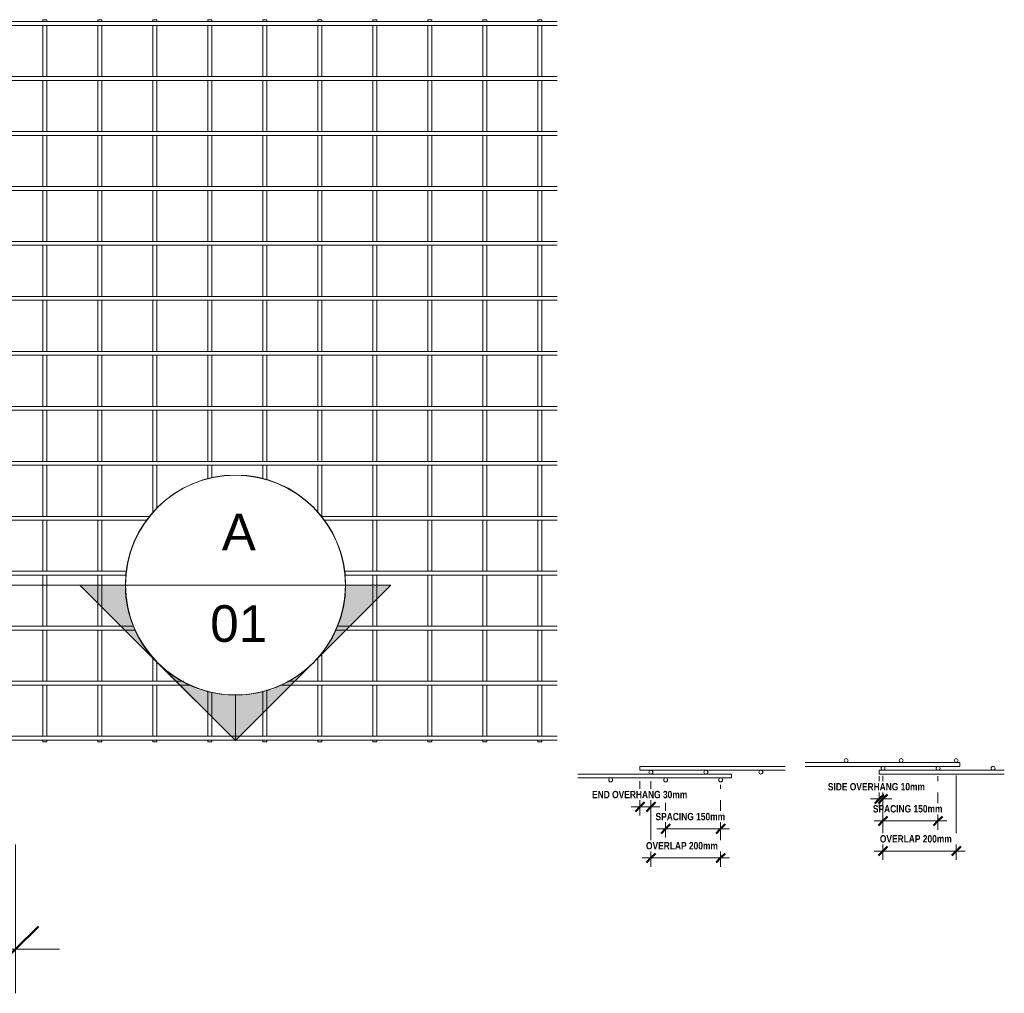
# Model space of a CAD drawing. Header units: millimetres. Extents: x 211 to 8233, y -514 to 3349.
# Tile 5 of 5: x 5547 to 8233, y -514 to 2143. Entities that reach past the tile are written whole.
import ezdxf

# ---------------------------------------------------------------- set-up
doc = ezdxf.new("R2010")
doc.units = ezdxf.units.MM
for name, color, linetype, lineweight in [('A-ANNO-DIMS', 211, 'Continuous', 9), ('A-ANNO-DIMS-10', 211, 'Continuous', 9), ('A-ANNO-DIMS-50', 211, 'Continuous', 9), ('A-DETL-THIN', 151, 'Continuous', 18), ('A-GENM', 13, 'Continuous', 18), ('G-ANNO-SYMB', 111, 'Continuous', 9)]:
    doc.layers.add(name, color=color, linetype=linetype, lineweight=lineweight)
doc.styles.add('Arial', font='arial.ttf', dxfattribs={"height": 100})
doc.styles.add('TechnicBold', font='techb___.ttf', dxfattribs={"height": 100})
doc.styles.add('TechnicBold_1', font='techb___.ttf', dxfattribs={"height": 20})
doc.dimstyles.new('Technic_-_DiagonalSlash', dxfattribs={"dimscale": 304.8, "dimtxt": 134.269535, "dimasz": 0.410105, "dimexe": 0.393701, "dimexo": 0.82021, "dimgap": 0.287073, "dimtad": 1, "dimdec": 0, "dimzin": 0, "dimdsep": 46, "dimtxsty": 'TechnicBold', "dimblk1": 'OBLIQUE', "dimblk2": 'OBLIQUE', "dimsah": 1, "dimcen": 0.09, "dimdle": 0.393701, "dimazin": 0, "dimtfac": 1, "dimtdec": 4, "dimtix": 1, "dimtmove": 0, "dimatfit": 3, "dimfxl": 1, "dimtvp": 1, "dimtfill": 1, "dimtolj": 1, "dimtzin": 0, "dimarcsym": 2})
doc.dimstyles.new('Technic_-_DiagonalSlash_1', dxfattribs={"dimscale": 304.8, "dimtxt": 26.853907, "dimasz": 0.082021, "dimexe": 0.07874, "dimexo": 0.164042, "dimgap": 0.057415, "dimtad": 1, "dimdec": 0, "dimzin": 0, "dimdsep": 46, "dimtxsty": 'TechnicBold_1', "dimblk1": 'OBLIQUE', "dimblk2": 'OBLIQUE', "dimsah": 1, "dimcen": 0.09, "dimdle": 0.07874, "dimazin": 0, "dimtfac": 1, "dimtdec": 4, "dimtix": 1, "dimtmove": 0, "dimatfit": 3, "dimfxl": 1, "dimtvp": 1, "dimtfill": 1, "dimtolj": 1, "dimtzin": 0, "dimarcsym": 2})

# ---------------------------------------------------------------- blocks, each defined once
blk = doc.blocks.new('United Steel 665 Standard Mesh - United Steel 665 Standard Mesh-V2-Level 1')
at = {"layer": 'A-GENM'}
for p, q in [((-4524.7, 0), (-4534.5, 0)), ((-4524.7, -5), (-4524.7, 0)), ((-4374.7, 0), (-4384.5, 0)), ((-4374.7, -5), (-4374.7, 0)), ((-4235.3, 0), (-4235.3, -5)), ((-4224.7, 0), (-4235.3, 0)), ((-4224.7, -5), (-4224.7, 0)), ((-4085.3, 0), (-4085.3, -5)), ((-4074.7, 0), (-4085.3, 0)), ((-4074.7, -5), (-4074.7, 0)), ((-3935.3, 0), (-3935.3, -5)), ((-3924.7, 0), (-3935.3, 0)), ((-3924.7, -5), (-3924.7, 0)), ((-3785.3, 0), (-3785.3, -5)), ((-3774.7, 0), (-3785.3, 0)), ((-3774.7, -5), (-3774.7, 0)), ((-3635.3, 0), (-3635.3, -5)), ((-3624.7, 0), (-3635.3, 0)), ((-3624.7, -5), (-3624.7, 0)), ((-3485.3, 0), (-3485.3, -5)), ((-3474.7, 0), (-3485.3, 0)), ((-3474.7, -5), (-3474.7, 0)), ((-3335.3, 0), (-3335.3, -5)), ((-3324.7, 0), (-3335.3, 0)), ((-3324.7, -5), (-3324.7, 0)), ((-3185.3, 0), (-3185.3, -5)), ((-3174.7, 0), (-3185.3, 0)), ((-3174.7, -5), (-3174.7, 0)), ((-3035.3, 0), (-3035.3, -5)), ((-3024.7, 0), (-3035.3, 0)), ((-3024.7, -5), (-3024.7, 0)), ((-2885.3, 0), (-2885.3, -5.1)), ((-2874.7, 0), (-2885.3, 0)), ((-2874.7, -5.1), (-2874.7, 0)), ((-4545.1, -5), (-4560, -5)), ((-4560, -5), (-4560, -15.6)), ((-4560, -15.6), (-4545.1, -15.6)), ((-4495.1, -5), (-4534.5, -5)), ((-4534.5, -15.6), (-4495.1, -15.6)), ((-4524.7, -25.6), (-4524.7, -15.6)), ((-4395.1, -5), (-4484.5, -5)), ((-4484.5, -15.6), (-4395.1, -15.6)), ((-4345.1, -5), (-4384.5, -5)), ((-4384.5, -15.6), (-4345.1, -15.6)), ((-4374.7, -25.6), (-4374.7, -15.5)), ((-2833.3, -5), (-4334.5, -5)), ((-4334.5, -15.6), (-2833.3, -15.6)), ((-4235.3, -15.5), (-4235.3, -155)), ((-4224.7, -155), (-4224.7, -15.5)), ((-4085.3, -15.5), (-4085.3, -155)), ((-4074.7, -155), (-4074.7, -15.5)), ((-3935.3, -15.5), (-3935.3, -155)), ((-3924.7, -155), (-3924.7, -15.5)), ((-3785.3, -15.5), (-3785.3, -155)), ((-3774.7, -155), (-3774.7, -15.5)), ((-3635.3, -15.5), (-3635.3, -155)), ((-3624.7, -155), (-3624.7, -15.5)), ((-3485.3, -15.5), (-3485.3, -155)), ((-3474.7, -155), (-3474.7, -15.5)), ((-3335.3, -15.5), (-3335.3, -155)), ((-3324.7, -155), (-3324.7, -15.5)), ((-3185.3, -15.5), (-3185.3, -155)), ((-3174.7, -155), (-3174.7, -15.5)), ((-3035.3, -15.5), (-3035.3, -155)), ((-3024.7, -155), (-3024.7, -15.5)), ((-2885.3, -15.4), (-2885.3, -155.1)), ((-2874.7, -155.1), (-2874.7, -15.4)), ((-4524.7, -126.2), (-4524.7, -36.2)), ((-4374.7, -126.2), (-4374.7, -36.2)), ((-4545.1, -155), (-4560, -155)), ((-4560, -155), (-4560, -165.6)), ((-4495, -155), (-4534.5, -155)), ((-4524.7, -155), (-4524.7, -136.8)), ((-4395.1, -155), (-4484.5, -155)), ((-4345, -155), (-4384.5, -155)), ((-4374.7, -155), (-4374.7, -136.8)), ((-2833.3, -155), (-4334.5, -155)), ((-4560, -165.6), (-4545.1, -165.6)), ((-4534.5, -165.6), (-4495, -165.6)), ((-4524.7, -175.6), (-4524.7, -165.6)), ((-4524.7, -276.2), (-4524.7, -186.2)), ((-4484.5, -165.6), (-4395.1, -165.6)), ((-4384.5, -165.6), (-4345, -165.6)), ((-4374.7, -175.6), (-4374.7, -165.6)), ((-4374.7, -276.2), (-4374.7, -186.2)), ((-4334.5, -165.6), (-2833.3, -165.6)), ((-4235.3, -165.5), (-4235.3, -305)), ((-4224.7, -305), (-4224.7, -165.5)), ((-4085.3, -165.5), (-4085.3, -305)), ((-4074.7, -305), (-4074.7, -165.5)), ((-3935.3, -165.5), (-3935.3, -305)), ((-3924.7, -305), (-3924.7, -165.5)), ((-3785.3, -165.5), (-3785.3, -305)), ((-3774.7, -305), (-3774.7, -165.5)), ((-3635.3, -165.5), (-3635.3, -305)), ((-3624.7, -305), (-3624.7, -165.5)), ((-3485.3, -165.5), (-3485.3, -305)), ((-3474.7, -305), (-3474.7, -165.5)), ((-3335.3, -165.5), (-3335.3, -305)), ((-3324.7, -305), (-3324.7, -165.5)), ((-3185.3, -165.5), (-3185.3, -305)), ((-3174.7, -305), (-3174.7, -165.5)), ((-3035.3, -165.5), (-3035.3, -305)), ((-3024.7, -305), (-3024.7, -165.5)), ((-2885.3, -165.4), (-2885.3, -305.1)), ((-2874.7, -305.1), (-2874.7, -165.4)), ((-4535.3, -190.6), (-4535.3, -276.2)), ((-4385.3, -190.6), (-4385.3, -276.2)), ((-4535.3, -286.8), (-4535.3, -305)), ((-4524.7, -305), (-4524.7, -286.8)), ((-4385.3, -286.8), (-4385.3, -305)), ((-4374.7, -305), (-4374.7, -286.8)), ((-4495, -305), (-4560, -305)), ((-4560, -305), (-4560, -315.6)), ((-4560, -315.6), (-4495, -315.6)), ((-4535.3, -315.6), (-4535.3, -426.2)), ((-4524.7, -426.2), (-4524.7, -315.6)), ((-4345, -305), (-4484.5, -305)), ((-4484.5, -315.6), (-4345, -315.6)), ((-4385.3, -315.6), (-4385.3, -426.2)), ((-4374.7, -426.2), (-4374.7, -315.6)), ((-2833.3, -305), (-4334.5, -305)), ((-4334.5, -315.6), (-2833.3, -315.6)), ((-4235.3, -315.6), (-4235.3, -455)), ((-4224.7, -455), (-4224.7, -315.6)), ((-4085.3, -315.5), (-4085.3, -455)), ((-4074.7, -455), (-4074.7, -315.5)), ((-3935.3, -315.5), (-3935.3, -455)), ((-3924.7, -455), (-3924.7, -315.5)), ((-3785.3, -315.5), (-3785.3, -455)), ((-3774.7, -455), (-3774.7, -315.5)), ((-3635.3, -315.5), (-3635.3, -455)), ((-3624.7, -455), (-3624.7, -315.5)), ((-3485.3, -315.5), (-3485.3, -455)), ((-3474.7, -455), (-3474.7, -315.5)), ((-3335.3, -315.5), (-3335.3, -455)), ((-3324.7, -455), (-3324.7, -315.5)), ((-3185.3, -315.5), (-3185.3, -455)), ((-3174.7, -455), (-3174.7, -315.5)), ((-3035.3, -315.5), (-3035.3, -455)), ((-3024.7, -455), (-3024.7, -315.5)), ((-2885.3, -315.4), (-2885.3, -455.1)), ((-2874.7, -455.1), (-2874.7, -315.4)), ((-4495, -455), (-4560, -455)), ((-4560, -455), (-4560, -465.6)), ((-4535.3, -436.8), (-4535.3, -455)), ((-4524.7, -455), (-4524.7, -436.8)), ((-4345, -455), (-4484.5, -455)), ((-4385.3, -436.8), (-4385.3, -455)), ((-4374.7, -455), (-4374.7, -436.8)), ((-2833.3, -455), (-4334.5, -455)), ((-4560, -465.6), (-4495, -465.6)), ((-4535.3, -465.6), (-4535.3, -576.2)), ((-4524.7, -576.2), (-4524.7, -465.6)), ((-4484.5, -465.6), (-4345, -465.6)), ((-4385.3, -465.6), (-4385.3, -576.2)), ((-4374.7, -576.2), (-4374.7, -465.6)), ((-4334.5, -465.6), (-2833.3, -465.6)), ((-4235.3, -465.6), (-4235.3, -605)), ((-4224.7, -605), (-4224.7, -465.6)), ((-4085.3, -465.5), (-4085.3, -605)), ((-4074.7, -605), (-4074.7, -465.5)), ((-3935.3, -465.5), (-3935.3, -605)), ((-3924.7, -605), (-3924.7, -465.5)), ((-3785.3, -465.5), (-3785.3, -605)), ((-3774.7, -605), (-3774.7, -465.5)), ((-3635.3, -465.5), (-3635.3, -605)), ((-3624.7, -605), (-3624.7, -465.5)), ((-3485.3, -465.5), (-3485.3, -605)), ((-3474.7, -605), (-3474.7, -465.5)), ((-3335.3, -465.5), (-3335.3, -605)), ((-3324.7, -605), (-3324.7, -465.5)), ((-3185.3, -465.5), (-3185.3, -605)), ((-3174.7, -605), (-3174.7, -465.5)), ((-3035.3, -465.5), (-3035.3, -605)), ((-3024.7, -605), (-3024.7, -465.5)), ((-2885.3, -465.4), (-2885.3, -605.2)), ((-2874.7, -605.2), (-2874.7, -465.4)), ((-4535.3, -587.4), (-4535.3, -605)), ((-4524.7, -605), (-4524.7, -587.4)), ((-4385.3, -587.4), (-4385.3, -605)), ((-4374.7, -605), (-4374.7, -587.4)), ((-4495, -605), (-4560, -605)), ((-4560, -605), (-4560, -615.6)), ((-4560, -615.6), (-4495, -615.6)), ((-4535.3, -615.6), (-4535.3, -726.2)), ((-4524.7, -726.2), (-4524.7, -615.6)), ((-4345, -605), (-4484.5, -605)), ((-4484.5, -615.6), (-4345, -615.6)), ((-4385.3, -615.6), (-4385.3, -726.2)), ((-4374.7, -726.2), (-4374.7, -615.6)), ((-2833.3, -605), (-4334.5, -605)), ((-4334.5, -615.6), (-2833.3, -615.6)), ((-4235.3, -615.6), (-4235.3, -755)), ((-4224.7, -755), (-4224.7, -615.6)), ((-4085.3, -615.6), (-4085.3, -755)), ((-4074.7, -755), (-4074.7, -615.6)), ((-3935.3, -615.5), (-3935.3, -755)), ((-3924.7, -755), (-3924.7, -615.5)), ((-3785.3, -615.5), (-3785.3, -755)), ((-3774.7, -755), (-3774.7, -615.5)), ((-3635.3, -615.5), (-3635.3, -755)), ((-3624.7, -755), (-3624.7, -615.5)), ((-3485.3, -615.5), (-3485.3, -755)), ((-3474.7, -755), (-3474.7, -615.5)), ((-3335.3, -615.5), (-3335.3, -755)), ((-3324.7, -755), (-3324.7, -615.5)), ((-3185.3, -615.5), (-3185.3, -755)), ((-3174.7, -755), (-3174.7, -615.5)), ((-3035.3, -615.5), (-3035.3, -755)), ((-3024.7, -755), (-3024.7, -615.5)), ((-2885.3, -615.4), (-2885.3, -755.2)), ((-2874.7, -755.2), (-2874.7, -615.4)), ((-4535.3, -736.8), (-4535.3, -755)), ((-4524.7, -755), (-4524.7, -736.8)), ((-4385.3, -736.8), (-4385.3, -755)), ((-4374.7, -755), (-4374.7, -736.8)), ((-4494.9, -755), (-4560, -755)), ((-4560, -755), (-4560, -765.6)), ((-4560, -765.6), (-4494.9, -765.6)), ((-4535.3, -765.6), (-4535.3, -876.2)), ((-4524.7, -876.2), (-4524.7, -765.6)), ((-4344.9, -755), (-4484.6, -755)), ((-4484.6, -765.6), (-4344.9, -765.6)), ((-4385.3, -765.6), (-4385.3, -876.2)), ((-4374.7, -876.2), (-4374.7, -765.6)), ((-2833.3, -755), (-4334.6, -755)), ((-4334.6, -765.6), (-2833.3, -765.6)), ((-4235.3, -765.6), (-4235.3, -905)), ((-4224.7, -905), (-4224.7, -765.6)), ((-4085.3, -765.6), (-4085.3, -905)), ((-4074.7, -905), (-4074.7, -765.6)), ((-3935.3, -765.6), (-3935.3, -905)), ((-3924.7, -905), (-3924.7, -765.6)), ((-3785.3, -765.5), (-3785.3, -905)), ((-3774.7, -905), (-3774.7, -765.5)), ((-3635.3, -765.5), (-3635.3, -905)), ((-3624.7, -905), (-3624.7, -765.5)), ((-3485.3, -765.5), (-3485.3, -905)), ((-3474.7, -905), (-3474.7, -765.5)), ((-3335.3, -765.5), (-3335.3, -905)), ((-3324.7, -905), (-3324.7, -765.5)), ((-3185.3, -765.5), (-3185.3, -905)), ((-3174.7, -905), (-3174.7, -765.5)), ((-3035.3, -765.5), (-3035.3, -905)), ((-3024.7, -905), (-3024.7, -765.5)), ((-2885.3, -765.4), (-2885.3, -905.2)), ((-2874.7, -905.2), (-2874.7, -765.4)), ((-4494.9, -905), (-4560, -905)), ((-4560, -905), (-4560, -915.6)), ((-4535.3, -886.8), (-4535.3, -905)), ((-4524.7, -905), (-4524.7, -886.8)), ((-4344.9, -905), (-4484.6, -905)), ((-4385.3, -886.8), (-4385.3, -905)), ((-4374.7, -905), (-4374.7, -886.8)), ((-2833.3, -905), (-4334.6, -905)), ((-4560, -915.6), (-4494.9, -915.6)), ((-4535.3, -915.6), (-4535.3, -1026.2)), ((-4524.7, -1026.2), (-4524.7, -915.6)), ((-4484.6, -915.6), (-4344.9, -915.6)), ((-4385.3, -915.6), (-4385.3, -1026.2)), ((-4374.7, -1026.2), (-4374.7, -915.6)), ((-4334.6, -915.6), (-2833.3, -915.6)), ((-4235.3, -915.6), (-4235.3, -1055)), ((-4224.7, -1055), (-4224.7, -915.6)), ((-4085.3, -915.6), (-4085.3, -1055)), ((-4074.7, -1055), (-4074.7, -915.6)), ((-3935.3, -915.6), (-3935.3, -1055)), ((-3924.7, -1055), (-3924.7, -915.6)), ((-3785.3, -915.6), (-3785.3, -1055)), ((-3774.7, -1055), (-3774.7, -915.6)), ((-3635.3, -915.5), (-3635.3, -1055)), ((-3624.7, -1055), (-3624.7, -915.5)), ((-3485.3, -915.5), (-3485.3, -1055)), ((-3474.7, -1055), (-3474.7, -915.5)), ((-3335.3, -915.5), (-3335.3, -1055)), ((-3324.7, -1055), (-3324.7, -915.5)), ((-3185.3, -915.5), (-3185.3, -1055)), ((-3174.7, -1055), (-3174.7, -915.5)), ((-3035.3, -915.5), (-3035.3, -1055)), ((-3024.7, -1055), (-3024.7, -915.5)), ((-2885.3, -915.4), (-2885.3, -1055.2)), ((-2874.7, -1055.2), (-2874.7, -915.4)), ((-4535.3, -1036.8), (-4535.3, -1055)), ((-4524.7, -1055), (-4524.7, -1036.8)), ((-4385.3, -1036.8), (-4385.3, -1055)), ((-4374.7, -1055), (-4374.7, -1036.8)), ((-4494.9, -1055), (-4560, -1055)), ((-4560, -1055), (-4560, -1065.6)), ((-4560, -1065.6), (-4494.9, -1065.6)), ((-4535.3, -1065.6), (-4535.3, -1176.2)), ((-4524.7, -1176.2), (-4524.7, -1065.6)), ((-4344.9, -1055), (-4484.6, -1055)), ((-4484.6, -1065.6), (-4344.9, -1065.6)), ((-4385.3, -1065.6), (-4385.3, -1176.2)), ((-4374.7, -1176.2), (-4374.7, -1065.6)), ((-2833.3, -1055), (-4334.6, -1055)), ((-4334.6, -1065.6), (-2833.3, -1065.6)), ((-4235.3, -1065.6), (-4235.3, -1205)), ((-4224.7, -1205), (-4224.7, -1065.6)), ((-4085.3, -1065.6), (-4085.3, -1205)), ((-4074.7, -1205), (-4074.7, -1065.6)), ((-3935.3, -1065.6), (-3935.3, -1205)), ((-3924.7, -1205), (-3924.7, -1065.6)), ((-3785.3, -1065.6), (-3785.3, -1205)), ((-3774.7, -1205), (-3774.7, -1065.6)), ((-3635.3, -1065.5), (-3635.3, -1205)), ((-3624.7, -1205), (-3624.7, -1065.5)), ((-3485.3, -1065.5), (-3485.3, -1205)), ((-3474.7, -1205), (-3474.7, -1065.5)), ((-3335.3, -1065.5), (-3335.3, -1205)), ((-3324.7, -1205), (-3324.7, -1065.5)), ((-3185.3, -1065.5), (-3185.3, -1205)), ((-3174.7, -1205), (-3174.7, -1065.5)), ((-3035.3, -1065.5), (-3035.3, -1205.1)), ((-3024.7, -1205.1), (-3024.7, -1065.5)), ((-2885.3, -1065.4), (-2885.3, -1205.2)), ((-2874.7, -1205.2), (-2874.7, -1065.4)), ((-4494.9, -1205), (-4560, -1205)), ((-4560, -1205), (-4560, -1215.6)), ((-4535.3, -1186.8), (-4535.3, -1205)), ((-4524.7, -1205), (-4524.7, -1186.8)), ((-4344.9, -1205), (-4484.6, -1205)), ((-4385.3, -1186.8), (-4385.3, -1205)), ((-4374.7, -1205), (-4374.7, -1186.8)), ((-2833.3, -1205), (-4334.6, -1205)), ((-4560, -1215.6), (-4494.9, -1215.6)), ((-4535.3, -1215.6), (-4535.3, -1326.3)), ((-4524.7, -1326.3), (-4524.7, -1215.6)), ((-4484.6, -1215.6), (-4344.9, -1215.6)), ((-4385.3, -1215.6), (-4385.3, -1326.3)), ((-4374.7, -1326.3), (-4374.7, -1215.6)), ((-4334.6, -1215.6), (-2833.3, -1215.6)), ((-4235.3, -1215.6), (-4235.3, -1355)), ((-4224.7, -1355), (-4224.7, -1215.6)), ((-4085.3, -1215.6), (-4085.3, -1355)), ((-4074.7, -1355), (-4074.7, -1215.6)), ((-3935.3, -1215.6), (-3935.3, -1346.3)), ((-3924.7, -1333.4), (-3924.7, -1215.6)), ((-3785.3, -1215.6), (-3785.3, -1253.2)), ((-3774.7, -1250), (-3774.7, -1215.6)), ((-3635.3, -1215.6), (-3635.3, -1252.9)), ((-3624.7, -1256.2), (-3624.7, -1215.6)), ((-3485.3, -1215.5), (-3485.3, -1345.4)), ((-3474.7, -1355), (-3474.7, -1215.5)), ((-3335.3, -1215.5), (-3335.3, -1355)), ((-3324.7, -1355), (-3324.7, -1215.5)), ((-3185.3, -1215.5), (-3185.3, -1355)), ((-3174.7, -1355), (-3174.7, -1215.5)), ((-3035.3, -1215.5), (-3035.3, -1355.1)), ((-3024.7, -1355.1), (-3024.7, -1215.5)), ((-2885.3, -1215.4), (-2885.3, -1355.2)), ((-2874.7, -1355.2), (-2874.7, -1215.4)), ((-4535.3, -1336.9), (-4535.3, -1355)), ((-4524.7, -1355), (-4524.7, -1336.9)), ((-4385.3, -1336.9), (-4385.3, -1355)), ((-4374.7, -1355), (-4374.7, -1336.9)), ((-4495.1, -1355), (-4560, -1355)), ((-4560, -1355), (-4560, -1365.6)), ((-4560, -1365.6), (-4495.1, -1365.6)), ((-4535.3, -1365.6), (-4535.3, -1476.3)), ((-4524.7, -1476.3), (-4524.7, -1365.6)), ((-4345.1, -1355), (-4484.5, -1355)), ((-4484.5, -1365.6), (-4345.1, -1365.6)), ((-4385.3, -1365.6), (-4385.3, -1476.3)), ((-4374.7, -1476.3), (-4374.7, -1365.6)), ((-3942.4, -1355), (-4334.5, -1355)), ((-4334.5, -1365.6), (-3951.1, -1365.6)), ((-4235.3, -1365.6), (-4235.3, -1505)), ((-4224.7, -1505), (-4224.7, -1365.6)), ((-4085.3, -1365.6), (-4085.3, -1505)), ((-4074.7, -1505), (-4074.7, -1365.6)), ((-2833.3, -1355), (-3477.1, -1355)), ((-3468.7, -1365.6), (-2833.3, -1365.6)), ((-3335.3, -1365.5), (-3335.3, -1505)), ((-3324.7, -1505), (-3324.7, -1365.5)), ((-3185.3, -1365.5), (-3185.3, -1505.1)), ((-3174.7, -1505.1), (-3174.7, -1365.5)), ((-3035.3, -1365.5), (-3035.3, -1505.1)), ((-3024.7, -1505.1), (-3024.7, -1365.5)), ((-2885.3, -1365.4), (-2885.3, -1505.2)), ((-2874.7, -1505.2), (-2874.7, -1365.4)), ((-4535.3, -1486.9), (-4535.3, -1505)), ((-4524.7, -1505), (-4524.7, -1486.9)), ((-4385.3, -1486.9), (-4385.3, -1505)), ((-4374.7, -1505), (-4374.7, -1486.9)), ((-4495.1, -1505), (-4560, -1505)), ((-4560, -1505), (-4560, -1515.6)), ((-4560, -1515.6), (-4495.1, -1515.6)), ((-4535.3, -1515.6), (-4535.3, -1626.3)), ((-4524.7, -1626.3), (-4524.7, -1515.6)), ((-4345.1, -1505), (-4484.5, -1505)), ((-4484.5, -1515.6), (-4345.1, -1515.6)), ((-4385.3, -1515.6), (-4385.3, -1626.3)), ((-4374.7, -1626.3), (-4374.7, -1515.6)), ((-4006.3, -1505), (-4334.5, -1505)), ((-4334.5, -1515.6), (-4007.3, -1515.6)), ((-4235.3, -1515.6), (-4235.3, -1655)), ((-4224.7, -1655), (-4224.7, -1515.6)), ((-4085.3, -1515.6), (-4085.3, -1655)), ((-4074.7, -1655), (-4074.7, -1515.6)), ((-2833.3, -1505), (-3413.6, -1505)), ((-3412.6, -1515.6), (-2833.3, -1515.6)), ((-3335.3, -1515.5), (-3335.3, -1655.1)), ((-3324.7, -1655.1), (-3324.7, -1515.5)), ((-3185.3, -1515.5), (-3185.3, -1655.1)), ((-3174.7, -1655.1), (-3174.7, -1515.5)), ((-3035.3, -1515.5), (-3035.3, -1655.1)), ((-3024.7, -1655.1), (-3024.7, -1515.5)), ((-2885.3, -1515.4), (-2885.3, -1655.2)), ((-2874.7, -1655.2), (-2874.7, -1515.4)), ((-4535.3, -1636.9), (-4535.3, -1655)), ((-4524.7, -1655), (-4524.7, -1636.9)), ((-4385.3, -1636.9), (-4385.3, -1655)), ((-4374.7, -1655), (-4374.7, -1636.9)), ((-4495.1, -1655), (-4560, -1655)), ((-4560, -1655), (-4560, -1665.6)), ((-4345.1, -1655), (-4484.5, -1655)), ((-3987.7, -1655), (-4334.5, -1655)), ((-2833.3, -1655), (-3432.1, -1655)), ((-4560, -1665.6), (-4495.1, -1665.6)), ((-4535.3, -1665.6), (-4535.3, -1776.3)), ((-4524.7, -1776.3), (-4524.7, -1665.6)), ((-4484.5, -1665.6), (-4345.1, -1665.6)), ((-4385.3, -1665.6), (-4385.3, -1776.3)), ((-4374.7, -1776.3), (-4374.7, -1665.6)), ((-4334.5, -1665.6), (-3982.5, -1665.6)), ((-4235.3, -1665.6), (-4235.3, -1805)), ((-4224.7, -1805), (-4224.7, -1665.6)), ((-4085.3, -1665.6), (-4085.3, -1805)), ((-4074.7, -1805), (-4074.7, -1665.6)), ((-3437.3, -1665.6), (-2833.3, -1665.6)), ((-3335.3, -1665.6), (-3335.3, -1805.1)), ((-3324.7, -1805.1), (-3324.7, -1665.6)), ((-3185.3, -1665.5), (-3185.3, -1805.1)), ((-3174.7, -1805.1), (-3174.7, -1665.5)), ((-3035.3, -1665.5), (-3035.3, -1805.1)), ((-3024.7, -1805.1), (-3024.7, -1665.5)), ((-2885.3, -1665.4), (-2885.3, -1805.2)), ((-2874.7, -1805.2), (-2874.7, -1665.4)), ((-3935.3, -1738.3), (-3935.3, -1805)), ((-3485.3, -1739.2), (-3485.3, -1805)), ((-3474.7, -1805), (-3474.7, -1726.3)), ((-3924.7, -1805), (-3924.7, -1751.2)), ((-4535.3, -1786.9), (-4535.3, -1805)), ((-4524.7, -1805), (-4524.7, -1786.9)), ((-4385.3, -1786.9), (-4385.3, -1805)), ((-4374.7, -1805), (-4374.7, -1786.9)), ((-4495.1, -1805), (-4560, -1805)), ((-4560, -1805), (-4560, -1815.6)), ((-4560, -1815.6), (-4495.1, -1815.6)), ((-4535.3, -1815.6), (-4535.3, -1926.3)), ((-4524.7, -1926.3), (-4524.7, -1815.6)), ((-4345.1, -1805), (-4484.5, -1805)), ((-4484.5, -1815.6), (-4345.1, -1815.6)), ((-4385.3, -1815.6), (-4385.3, -1926.3)), ((-4374.7, -1926.3), (-4374.7, -1815.6)), ((-3851.8, -1805), (-4334.5, -1805)), ((-4334.5, -1815.6), (-3831.9, -1815.6)), ((-4235.3, -1815.6), (-4235.3, -1955)), ((-4224.7, -1955), (-4224.7, -1815.6)), ((-4085.3, -1815.6), (-4085.3, -1955)), ((-4074.7, -1955), (-4074.7, -1815.6)), ((-3935.3, -1815.6), (-3935.3, -1955)), ((-3924.7, -1955), (-3924.7, -1815.6)), ((-3587.9, -1815.6), (-2833.3, -1815.6)), ((-2833.3, -1805), (-3568.1, -1805)), ((-3485.3, -1815.6), (-3485.3, -1955.1)), ((-3474.7, -1955.1), (-3474.7, -1815.6)), ((-3335.3, -1815.6), (-3335.3, -1955.1)), ((-3324.7, -1955.1), (-3324.7, -1815.6)), ((-3185.3, -1815.6), (-3185.3, -1955.1)), ((-3174.7, -1955.1), (-3174.7, -1815.6)), ((-3035.3, -1815.5), (-3035.3, -1955.1)), ((-3024.7, -1955.1), (-3024.7, -1815.5)), ((-2885.3, -1815.4), (-2885.3, -1955.2)), ((-2874.7, -1955.2), (-2874.7, -1815.4)), ((-3785.3, -1831.4), (-3785.3, -1955)), ((-3774.7, -1955), (-3774.7, -1834.6)), ((-3635.3, -1831.6), (-3635.3, -1955)), ((-3624.7, -1955), (-3624.7, -1828.4)), ((-2833.3, -1955), (-4560, -1955)), ((-4560, -1955), (-4560, -1965.6)), ((-4535.3, -1936.9), (-4535.3, -1955)), ((-4524.7, -1955), (-4524.7, -1936.9)), ((-4385.3, -1936.9), (-4385.3, -1955)), ((-4374.7, -1955), (-4374.7, -1936.9)), ((-4560, -1965.6), (-2833.3, -1965.6)), ((-4535.3, -1965.6), (-4535.3, -1970)), ((-4535.3, -1970), (-4524.7, -1970)), ((-4524.7, -1970), (-4524.7, -1965.6)), ((-4385.3, -1965.6), (-4385.3, -1970)), ((-4385.3, -1970), (-4374.7, -1970)), ((-4374.7, -1970), (-4374.7, -1965.6)), ((-4235.3, -1965.6), (-4235.3, -1970)), ((-4235.3, -1970), (-4224.7, -1970)), ((-4224.7, -1970), (-4224.7, -1965.6)), ((-4085.3, -1965.6), (-4085.3, -1970)), ((-4085.3, -1970), (-4074.7, -1970)), ((-4074.7, -1970), (-4074.7, -1965.6)), ((-3935.3, -1965.6), (-3935.3, -1970)), ((-3935.3, -1970), (-3924.7, -1970)), ((-3924.7, -1970), (-3924.7, -1965.6)), ((-3785.3, -1965.6), (-3785.3, -1970)), ((-3785.3, -1970), (-3774.7, -1970)), ((-3774.7, -1970), (-3774.7, -1965.6)), ((-3635.3, -1965.6), (-3635.3, -1970)), ((-3635.3, -1970), (-3624.7, -1970)), ((-3624.7, -1970), (-3624.7, -1965.6)), ((-3485.3, -1965.6), (-3485.3, -1970)), ((-3485.3, -1970), (-3474.7, -1970)), ((-3474.7, -1970), (-3474.7, -1965.6)), ((-3335.3, -1965.6), (-3335.3, -1970)), ((-3335.3, -1970), (-3324.7, -1970)), ((-3324.7, -1970), (-3324.7, -1965.6)), ((-3185.3, -1965.6), (-3185.3, -1970)), ((-3185.3, -1970), (-3174.7, -1970)), ((-3174.7, -1970), (-3174.7, -1965.6)), ((-3035.3, -1965.6), (-3035.3, -1970)), ((-3035.3, -1970), (-3024.7, -1970)), ((-3024.7, -1970), (-3024.7, -1965.6)), ((-2885.3, -1965.4), (-2885.3, -1970)), ((-2885.3, -1970), (-2874.7, -1970)), ((-2874.7, -1970), (-2874.7, -1965.4))]:
    blk.add_line(p, q, dxfattribs=at)
blk = doc.blocks.new('United Steel 665 Standard Mesh - United Steel 665 Standard Mesh-267770-Section A')
at = {"layer": 'A-GENM'}
for p, q in [((-5139.8, 105.6), (-5536.3, 105.6)), ((-5536.3, 105.6), (-5536.3, 100.3)), ((-5536.3, 100.3), (-5536.3, 95)), ((-5536.3, 95), (-5139.8, 95))]:
    blk.add_line(p, q, dxfattribs=at)
for centre, start, end in [((-5506.4, 89.7), 360, 180), ((-5506.4, 89.7), 180, 360), ((-5356.4, 89.7), 360, 180), ((-5356.4, 89.7), 180, 360), ((-5206.4, 89.7), 360, 180), ((-5206.4, 89.7), 180, 360)]:
    blk.add_arc(centre, 5.3, start, end, dxfattribs=at)
blk = doc.blocks.new('United Steel 665 Standard Mesh - United Steel 665 Standard Mesh-V3-Section A')
at = {"layer": 'A-GENM'}
for p, q in [((-5286.2, 84.4), (-5705.8, 84.4)), ((-5286.2, 79.1), (-5286.2, 84.4)), ((-5705.8, 73.8), (-5286.2, 73.8)), ((-5286.2, 73.8), (-5286.2, 79.1))]:
    blk.add_line(p, q, dxfattribs=at)
for centre, start, end in [((-5616.2, 68.5), 360, 180), ((-5616.2, 68.5), 180, 360), ((-5466.2, 68.5), 360, 180), ((-5466.2, 68.5), 180, 360), ((-5316.2, 68.5), 360, 180), ((-5316.2, 68.5), 180, 360)]:
    blk.add_arc(centre, 5.3, start, end, dxfattribs=at)
blk = doc.blocks.new('United Steel 665 Standard Mesh - United Steel 665 Standard Mesh-267770-Section B')
at = {"layer": 'A-GENM'}
for p, q in [((-1830.5, 95), (-2171.3, 95)), ((-2171.3, 95), (-2171.3, 89.7)), ((-2171.3, 89.7), (-2171.3, 84.4)), ((-2171.3, 84.4), (-1830.5, 84.4))]:
    blk.add_line(p, q, dxfattribs=at)
for centre, start, end in [((-2161.1, 100.3), 360, 180), ((-2161.1, 100.3), 180, 360), ((-2011.1, 100.3), 360, 180), ((-2011.1, 100.3), 180, 360), ((-1861.1, 100.3), 360, 180), ((-1861.1, 100.3), 180, 360)]:
    blk.add_arc(centre, 5.3, start, end, dxfattribs=at)
blk = doc.blocks.new('United Steel 665 Standard Mesh - United Steel 665 Standard Mesh-V4-Section B')
at = {"layer": 'A-GENM'}
for p, q in [((-1952, 116.1), (-2373.6, 116.1)), ((-1952, 110.8), (-1952, 116.1)), ((-1952, 105.5), (-1952, 110.8)), ((-2373.6, 105.5), (-1952, 105.5))]:
    blk.add_line(p, q, dxfattribs=at)
for centre, start, end in [((-2261.7, 121.4), 360, 180), ((-2261.7, 121.4), 180, 360), ((-2111.7, 121.4), 360, 180), ((-2111.7, 121.4), 180, 360), ((-1961.7, 121.4), 360, 180), ((-1961.7, 121.4), 180, 360)]:
    blk.add_arc(centre, 5.3, start, end, dxfattribs=at)
blk = doc.blocks.new('Section - M_Section Head - Filled-1049-Level 1')
at = {"layer": 'G-ANNO-SYMB'}
h = blk.add_hatch(color=256, dxfattribs=at)
edge = h.paths.add_edge_path()
edge.add_line((-6, 8.485), (-6, 6))
edge.add_arc((-6, 0), 6, 90, 135)
edge.add_line((-10.243, 4.243), (-6, 8.485))
h = blk.add_hatch(color=256, dxfattribs=at)
edge = h.paths.add_edge_path()
edge.add_line((-6, 8.485), (-1.757, 4.243))
edge.add_arc((-6, 0), 6, 45, 90)
edge.add_line((-6, 6), (-6, 8.485))
h = blk.add_hatch(color=256, dxfattribs=at)
edge = h.paths.add_edge_path()
edge.add_line((-14.485, 0), (-10.243, 4.243))
edge.add_arc((-6, 0), 6, 135, 180)
edge.add_line((-12, 0), (-14.485, 0))
h = blk.add_hatch(color=256, dxfattribs=at)
edge = h.paths.add_edge_path()
edge.add_line((2.485, 0), (0, 0))
edge.add_arc((-6, 0), 6, 360, 405)
edge.add_line((-1.757, 4.243), (2.485, 0))
for p, q in [((-6, 8.485), (-14.485, 0)), ((-6, 8.485), (-10.243, 4.243)), ((-6, 8.485), (2.485, 0)), ((-6, 6), (-6, 8.485)), ((-6, 8.485), (-6, 6)), ((-1.757, 4.243), (-6, 8.485)), ((-10.243, 4.243), (-14.485, 0)), ((2.485, 0), (-1.757, 4.243)), ((-14.485, 0), (-12, 0)), ((0, 0), (2.485, 0)), ((-12, 0), (-14.485, 0)), ((0, 0), (2.485, 0))]:
    blk.add_line(p, q, dxfattribs=at)
for start, end in [(360, 180), (90, 135), (45, 90), (135, 180), (360, 45), (180, 360)]:
    blk.add_arc((-6, 0), 6, start, end, dxfattribs=at)
blk = doc.blocks.new('DIMBLOCK1-Level 1')
at = {"layer": 'A-ANNO-DIMS-50'}
for p, q in [((976.3, -393.6), (976.3, -107.7)), ((5536.3, -393.6), (5536.3, -107.7)), ((856.3, -393.6), (5656.3, -393.6)), ((976.3, -393.6), (976.3, -513.6)), ((5536.3, -393.6), (5536.3, -513.6))]:
    blk.add_line(p, q, dxfattribs=at)
at = {"layer": 'A-ANNO-DIMS-50', "lineweight": 50}
for p, q in [((976.3, -393.6), (1038.8, -331.1)), ((5536.3, -393.6), (5598.8, -331.1)), ((976.3, -393.6), (913.8, -456.1)), ((5536.3, -393.6), (5473.8, -456.1))]:
    blk.add_line(p, q, dxfattribs=at)
at = {"layer": 'A-ANNO-DIMS-50', "color": 0, "insert": (3086.9, -177.4), "char_height": 100, "width": 406.645, "attachment_point": 1, "line_spacing_factor": 0.959068, "style": 'TechnicBold', "bg_fill": 3, "box_fill_scale": 1.25, "bg_fill_color": 9, "bg_fill_true_color": 13158600, "bg_fill_transparency": 0}
blk.add_mtext('4560', dxfattribs=at)
blk = doc.blocks.new('_Oblique')
at = {"color": 0, "linetype": 'ByBlock', "lineweight": -2}
blk.add_line((-0.5, -0.5), (0.5, 0.5), dxfattribs=at)
blk = doc.blocks.new('DIMBLOCK3-Section A')
at = {"layer": 'A-ANNO-DIMS-10'}
for p, q in [((7459, -64.7), (7459, 54.9)), ((7308.9, -64.7), (7308.9, 6.4)), ((7483, -64.7), (7284.9, -64.7)), ((7308.9, -64.7), (7308.9, -88.7)), ((7459, -64.7), (7459, -88.7))]:
    blk.add_line(p, q, dxfattribs=at)
at = {"layer": 'A-ANNO-DIMS-10', "lineweight": 50}
for p, q in [((7308.9, -64.7), (7321.4, -52.2)), ((7459, -64.7), (7471.5, -52.2)), ((7308.9, -64.7), (7296.4, -77.2)), ((7459, -64.7), (7446.5, -77.2))]:
    blk.add_line(p, q, dxfattribs=at)
at = {"layer": 'A-ANNO-DIMS-10', "color": 0, "insert": (7281.5, -21.5), "char_height": 20, "width": 245.905, "attachment_point": 1, "line_spacing_factor": 0.959068, "style": 'TechnicBold_1', "bg_fill": 3, "box_fill_scale": 1.25, "bg_fill_color": 9, "bg_fill_true_color": 13158600, "bg_fill_transparency": 0}
blk.add_mtext('SPACING 150mm', dxfattribs=at)
blk = doc.blocks.new('DIMBLOCK4-Section A')
at = {"layer": 'A-ANNO-DIMS-10'}
for p, q in [((7238.9, -4.7), (7238.9, 65.1)), ((7268.9, -4.7), (7268.9, 65.2)), ((7214.9, -4.7), (7292.9, -4.7)), ((7238.9, -4.7), (7238.9, -28.7)), ((7268.9, -4.7), (7268.9, -28.7))]:
    blk.add_line(p, q, dxfattribs=at)
at = {"layer": 'A-ANNO-DIMS-10', "lineweight": 50}
for p, q in [((7238.9, -4.7), (7251.4, 7.8)), ((7268.9, -4.7), (7281.4, 7.8)), ((7238.9, -4.7), (7226.4, -17.2)), ((7268.9, -4.7), (7256.4, -17.2))]:
    blk.add_line(p, q, dxfattribs=at)
at = {"layer": 'A-ANNO-DIMS-10', "color": 0, "insert": (7108.3, 38.6), "char_height": 20, "width": 349.484, "attachment_point": 1, "line_spacing_factor": 0.959068, "style": 'TechnicBold_1', "bg_fill": 3, "box_fill_scale": 1.25, "bg_fill_color": 9, "bg_fill_true_color": 13158600, "bg_fill_transparency": 0}
blk.add_mtext('END OVERHANG 30mm', dxfattribs=at)
blk = doc.blocks.new('DIMBLOCK5-Section A')
at = {"layer": 'A-ANNO-DIMS-10'}
for p, q in [((7268.9, -144.3), (7268.9, -7.3)), ((7459, -144.3), (7459, -65.2)), ((7483, -144.3), (7244.9, -144.3)), ((7268.9, -144.3), (7268.9, -168.3)), ((7459, -144.3), (7459, -168.3))]:
    blk.add_line(p, q, dxfattribs=at)
at = {"layer": 'A-ANNO-DIMS-10', "lineweight": 50}
for p, q in [((7268.9, -144.3), (7281.4, -131.8)), ((7459, -144.3), (7471.5, -131.8)), ((7268.9, -144.3), (7256.4, -156.8)), ((7459, -144.3), (7446.5, -156.8))]:
    blk.add_line(p, q, dxfattribs=at)
at = {"layer": 'A-ANNO-DIMS-10', "color": 0, "insert": (7255.4, -101), "char_height": 20, "width": 260.483, "attachment_point": 1, "line_spacing_factor": 0.959068, "style": 'TechnicBold_1', "bg_fill": 3, "box_fill_scale": 1.25, "bg_fill_color": 9, "bg_fill_true_color": 13158600, "bg_fill_transparency": 0}
blk.add_mtext('OVERLAP 200mm', dxfattribs=at)
blk = doc.blocks.new('DIMBLOCK6-Section B')
at = {"layer": 'A-ANNO-DIMS-10'}
for p, q in [((8051.7, -43.4), (8051.7, 79)), ((7901.7, -43.4), (7901.7, 29)), ((7877.7, -43.4), (8075.7, -43.4)), ((7901.7, -43.4), (7901.7, -67.4)), ((8051.7, -43.4), (8051.7, -67.4))]:
    blk.add_line(p, q, dxfattribs=at)
at = {"layer": 'A-ANNO-DIMS-10', "lineweight": 50}
for p, q in [((7901.7, -43.4), (7889.2, -55.9)), ((7901.7, -43.4), (7914.2, -30.9)), ((8051.7, -43.4), (8039.2, -55.9)), ((8051.7, -43.4), (8064.2, -30.9))]:
    blk.add_line(p, q, dxfattribs=at)
at = {"layer": 'A-ANNO-DIMS-10', "color": 0, "insert": (7874.2, -0.2), "char_height": 20, "width": 245.905, "attachment_point": 1, "line_spacing_factor": 0.959068, "style": 'TechnicBold_1', "bg_fill": 3, "box_fill_scale": 1.25, "bg_fill_color": 9, "bg_fill_true_color": 13158600, "bg_fill_transparency": 0}
blk.add_mtext('SPACING 150mm', dxfattribs=at)
blk = doc.blocks.new('DIMBLOCK7-Section B')
at = {"layer": 'A-ANNO-DIMS-10'}
for p, q in [((7891.7, 16.7), (7891.7, 79.2)), ((7901.7, 16.7), (7901.7, 79.3)), ((7867.7, 16.7), (7925.7, 16.7)), ((7891.7, 16.7), (7891.7, -7.3)), ((7901.7, 16.7), (7901.7, -7.3))]:
    blk.add_line(p, q, dxfattribs=at)
at = {"layer": 'A-ANNO-DIMS-10', "lineweight": 50}
for p, q in [((7891.7, 16.7), (7904.2, 29.2)), ((7901.7, 16.7), (7914.2, 29.2)), ((7891.7, 16.7), (7879.2, 4.2)), ((7901.7, 16.7), (7889.2, 4.2))]:
    blk.add_line(p, q, dxfattribs=at)
at = {"layer": 'A-ANNO-DIMS-10', "color": 0, "insert": (7751.4, 60), "char_height": 20, "width": 348.717, "attachment_point": 1, "line_spacing_factor": 0.959068, "style": 'TechnicBold_1', "bg_fill": 3, "box_fill_scale": 1.25, "bg_fill_color": 9, "bg_fill_true_color": 13158600, "bg_fill_transparency": 0}
blk.add_mtext('SIDE OVERHANG 10mm', dxfattribs=at)
blk = doc.blocks.new('DIMBLOCK8-Section B')
at = {"layer": 'A-ANNO-DIMS-10'}
for p, q in [((8101.7, -125.4), (8101.7, 80.5)), ((7901.7, -125.4), (7901.7, 29)), ((7877.7, -125.4), (8125.7, -125.4)), ((7901.7, -125.4), (7901.7, -149.4)), ((8101.7, -125.4), (8101.7, -149.4))]:
    blk.add_line(p, q, dxfattribs=at)
at = {"layer": 'A-ANNO-DIMS-10', "lineweight": 50}
for p, q in [((7901.7, -125.4), (7889.2, -137.9)), ((7901.7, -125.4), (7914.2, -112.9)), ((8101.7, -125.4), (8089.2, -137.9)), ((8101.7, -125.4), (8114.2, -112.9))]:
    blk.add_line(p, q, dxfattribs=at)
at = {"layer": 'A-ANNO-DIMS-10', "color": 0, "insert": (7893.2, -82.1), "char_height": 20, "width": 260.483, "attachment_point": 1, "line_spacing_factor": 0.959068, "style": 'TechnicBold_1', "bg_fill": 3, "box_fill_scale": 1.25, "bg_fill_color": 9, "bg_fill_true_color": 13158600, "bg_fill_transparency": 0}
blk.add_mtext('OVERLAP 200mm', dxfattribs=at)

msp = doc.modelspace()

# ---------------------------------------------------------------- linework, layer by layer
at = {"layer": 'A-DETL-THIN'}
for start, end in [(0, 180), (180, 360)]:
    msp.add_arc((6136.3, 600.3), 300, start, end, dxfattribs=at)
at = {"layer": 'G-ANNO-SYMB'}
for p, q in [((5167.3, 600.1), (5835.6, 600.1)), ((5835.6, 600.1), (6435.6, 600.1))]:
    msp.add_line(p, q, dxfattribs=at)

# ---------------------------------------------------------------- block references
at = {"layer": 'A-GENM'}
for name, p in [('United Steel 665 Standard Mesh - United Steel 665 Standard Mesh-V2-Level 1', (9846.2, 2142.6)), ('United Steel 665 Standard Mesh - United Steel 665 Standard Mesh-V4-Section B', (10063, 0)), ('United Steel 665 Standard Mesh - United Steel 665 Standard Mesh-V3-Section A', (12775.2, 0)), ('United Steel 665 Standard Mesh - United Steel 665 Standard Mesh-267770-Section A', (12775.2, 0)), ('United Steel 665 Standard Mesh - United Steel 665 Standard Mesh-267770-Section B', (10063, 0))]:
    msp.add_blockref(name, p, dxfattribs=at)
at = {"layer": 'G-ANNO-SYMB', "xscale": 49.99999999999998, "yscale": 49.99999999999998, "zscale": 49.99999999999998, "rotation": 180}
msp.add_blockref('Section - M_Section Head - Filled-1049-Level 1', (5835.6, 600.1), dxfattribs=at)

# ---------------------------------------------------------------- texts
at = {"layer": 'G-ANNO-SYMB', "char_height": 100, "attachment_point": 1, "style": 'Arial'}
for s, insert, width in [('A', (6098.5, 794.6), 116.245), ('01', (6067, 545.1), 192.405)]:
    msp.add_mtext(s, dxfattribs=dict(at, insert=insert, width=width))

# ---------------------------------------------------------------- dimensions: what is measured, and where the dimension line sits
at = {"layer": 'A-ANNO-DIMS'}
dim = msp.add_linear_dim(base=(5536.3, -393.6), p1=(976.3, 142.3), p2=(5536.3, 142.3), dimstyle='Technic_-_DiagonalSlash', override={"dimpost": '<>', "dimfxl": 4560}, dxfattribs=at)
dim.commit()
dim.dimension.update_dxf_attribs({"geometry": 'DIMBLOCK1-Level 1', "text_midpoint": (3256.3, -255)})

# ---------------------------------------------------------------- next in the draw order: dimensions: what is measured, and where the dimension line sits
for base, p1, p2, override, picture, middle in [((8051.7, -43.4), (7901.7, 79), (8051.7, 129), {"dimpost": '<>', "dimfxl": 158.129758}, 'DIMBLOCK6-Section B', (7976.7, -15.6)), ((7308.9, -64.7), (7459, 104.9), (7308.9, 56.4), {"dimpost": '<>', "dimfxl": 157.775453}, 'DIMBLOCK3-Section A', (7383.9, -36.8))]:
    dim = msp.add_linear_dim(base=base, p1=p1, p2=p2, text='SPACING 150mm', dimstyle='Technic_-_DiagonalSlash_1', override=override, dxfattribs=at)
    dim.commit()
    dim.dimension.update_dxf_attribs({"geometry": picture, "text_midpoint": middle})

# ---------------------------------------------------------------- next in the draw order: dimensions: what is measured, and where the dimension line sits
for base, p1, p2, text, override, picture, middle in [((7268.9, -4.7), (7238.9, 115.1), (7268.9, 115.2), 'END OVERHANG 30mm', {"dimpost": '<>', "dimfxl": 30.000242}, 'DIMBLOCK4-Section A', (7253.9, 23)), ((7901.7, 16.7), (7891.7, 129.2), (7901.7, 129.3), 'SIDE OVERHANG 10mm', {"dimpost": '<>', "dimfxl": 10.001163}, 'DIMBLOCK7-Section B', (7896.7, 44.6))]:
    dim = msp.add_linear_dim(base=base, p1=p1, p2=p2, text=text, dimstyle='Technic_-_DiagonalSlash_1', override=override, dxfattribs=at)
    dim.commit()
    dim.dimension.update_dxf_attribs({"geometry": picture, "text_midpoint": middle})

# ---------------------------------------------------------------- next in the draw order: dimensions: what is measured, and where the dimension line sits
dim = msp.add_linear_dim(base=(8101.7, -125.4), p1=(7901.7, 79), p2=(8101.7, 130.5), angle=0, text='OVERLAP 200mm', dimstyle='Technic_-_DiagonalSlash_1', override={"dimpost": '<>', "dimfxl": 206.525209}, dxfattribs=at)
dim.commit()
dim.dimension.update_dxf_attribs({"geometry": 'DIMBLOCK8-Section B', "text_midpoint": (8001.7, -97.7)})
dim = msp.add_linear_dim(base=(7268.9, -144.3), p1=(7459, -15.2), p2=(7268.9, 42.7), text='OVERLAP 200mm', dimstyle='Technic_-_DiagonalSlash_1', override={"dimpost": '<>', "dimfxl": 198.765539}, dxfattribs=at)
dim.commit()
dim.dimension.update_dxf_attribs({"geometry": 'DIMBLOCK5-Section A', "text_midpoint": (7363.9, -116.6)})

doc.saveas('drawing.dxf')
